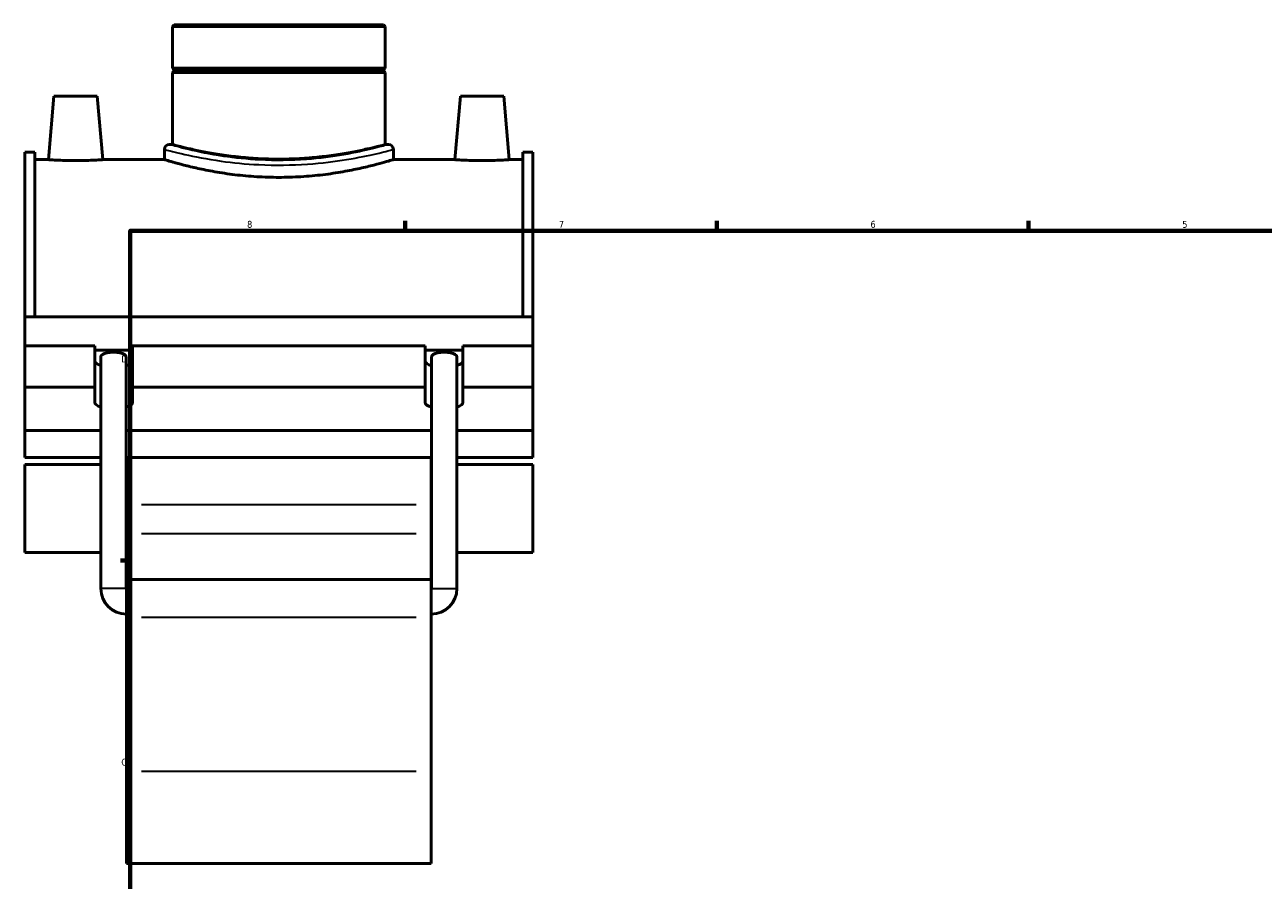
# Model space of a CAD drawing. Header units: inches. Extents: x -0.9 to 58.2, y -1.4 to 47.5.
# Tile 2 of 7: x -0.9 to 16, y 12.1 to 23.8. Entities that reach past the tile are written whole.
import ezdxf

# ---------------------------------------------------------------- set-up
doc = ezdxf.new("R2010")
doc.units = ezdxf.units.IN
doc.header["$MEASUREMENT"] = 0
for name, color, linetype, lineweight in [('Border (ANSI)', 7, 'Continuous', 70), ('Visible (ANSI)', 7, 'Continuous', 50), ('Visible Narrow (ANSI)', 7, 'Continuous', 35)]:
    doc.layers.add(name, color=color, linetype=linetype, lineweight=lineweight)
doc.styles.add('Note Text (ANSI)', font='tahoma.ttf')

# ---------------------------------------------------------------- blocks, each defined once
blk = doc.blocks.new('Borders Default Border')
at = {"layer": 'Border (ANSI)'}
for p, q in [((4.25, 21), (4.25, 21.134)), ((8.5, 21), (8.5, 21.134)), ((12.75, 21), (12.75, 21.134)), ((0.5, 16.5), (0.366, 16.5))]:
    blk.add_line(p, q, dxfattribs=at)
at = {"layer": 'Border (ANSI)', "flags": 128}
blk.add_lwpolyline([(0.5, 1), (0.5, 21), (33.5, 21), (33.5, 1), (0.5, 1)], dxfattribs=at)
at = {"layer": 'Border (ANSI)', "color": 5, "true_color": 0x0000ff, "char_height": 0.0945, "attachment_point": 7, "style": 'Note Text (ANSI)'}
for s, insert in [('8', (2.094, 21.038)), ('7', (6.346, 21.04)), ('6', (10.595, 21.038)), ('5', (14.847, 21.038)), ('D', (0.378, 19.203)), ('C', (0.378, 13.701))]:
    blk.add_mtext(s, dxfattribs=dict(at, insert=insert))

msp = doc.modelspace()

# ---------------------------------------------------------------- linework, layer by layer
at = {"layer": 'Visible (ANSI)'}
for p, q in [((1.0993, 23.8094), (1.077, 23.7871)), ((3.9767, 23.7871), (1.077, 23.7871)), ((1.077, 23.7871), (1.077, 23.2158)), ((1.0993, 23.8094), (3.9544, 23.8094)), ((3.9544, 23.8094), (3.9767, 23.7871)), ((3.9767, 23.7871), (3.9767, 23.2158)), ((1.077, 23.2158), (3.9767, 23.2158)), ((1.0967, 23.1961), (1.077, 23.2158)), ((1.0967, 23.1764), (1.077, 23.1567)), ((3.9767, 23.1567), (1.077, 23.1567)), ((1.077, 23.1567), (1.077, 22.1761)), ((1.0967, 23.1961), (3.957, 23.1961)), ((1.0967, 23.1961), (1.0967, 23.1764)), ((3.957, 23.1764), (1.0967, 23.1764)), ((3.957, 23.1961), (3.9767, 23.2158)), ((3.957, 23.1961), (3.957, 23.1764)), ((3.957, 23.1764), (3.9767, 23.1567)), ((3.9767, 23.1567), (3.9767, 22.1761)), ((-0.5404, 22.8356), (-0.6162, 21.9694)), ((-0.5404, 22.8356), (0.0501, 22.8356)), ((0.0501, 22.8356), (0.1259, 21.9694)), ((5.0036, 22.8356), (4.9278, 21.9694)), ((5.5941, 22.8356), (5.0036, 22.8356)), ((5.5941, 22.8356), (5.6699, 21.9694)), ((1.077, 22.1761), (1.0324, 22.1761)), ((4.0213, 22.1761), (3.9767, 22.1761)), ((-0.9382, 19.8253), (-0.9382, 22.0728)), ((-0.7996, 22.0728), (-0.9382, 22.0728)), ((-0.7996, 22.0728), (-0.7996, 19.8253)), ((-0.7996, 21.9694), (-0.6162, 21.9694)), ((0.1259, 21.9694), (0.9654, 21.9694)), ((0.9654, 22.1092), (0.9654, 21.9694)), ((4.0882, 22.1092), (4.0882, 21.9694)), ((4.0882, 21.9694), (4.9278, 21.9694)), ((5.6699, 21.9694), (5.8532, 21.9694)), ((5.8532, 22.0728), (5.8532, 19.8253)), ((5.9918, 22.0728), (5.8532, 22.0728)), ((5.9918, 19.8253), (5.9918, 22.0728)), ((-0.9382, 19.8253), (5.9918, 19.8253)), ((-0.9382, 19.4311), (-0.9382, 19.8253)), ((5.9918, 19.4311), (5.9918, 19.8253)), ((-0.9382, 19.4311), (0.0163, 19.4311)), ((-0.9382, 18.8647), (-0.9382, 19.4311)), ((0.0163, 18.8647), (0.0163, 19.4311)), ((0.5329, 19.4311), (0.5329, 18.8647)), ((0.5329, 19.4311), (4.5208, 19.4311)), ((4.5208, 18.8647), (4.5208, 19.4311)), ((5.0374, 19.4311), (5.0374, 18.8647)), ((5.0374, 19.4311), (5.9918, 19.4311)), ((5.9918, 18.8647), (5.9918, 19.4311)), ((0.0163, 19.3722), (0.5329, 19.3722)), ((0.0991, 16.1188), (0.0991, 19.2791)), ((0.4435, 16.1188), (0.4435, 19.2791)), ((4.5208, 19.3722), (5.0374, 19.3722)), ((4.6101, 16.1188), (4.6101, 19.2791)), ((4.9545, 16.1188), (4.9545, 19.2791)), ((-0.9382, 18.8647), (0.0163, 18.8647)), ((-0.9382, 18.2757), (-0.9382, 18.8647)), ((0.0163, 18.6586), (0.0163, 18.8647)), ((0.5329, 18.8647), (0.5329, 18.6586)), ((0.5329, 18.8647), (4.5208, 18.8647)), ((4.5208, 18.6586), (4.5208, 18.8647)), ((5.0374, 18.8647), (5.0374, 18.6586)), ((5.0374, 18.8647), (5.9918, 18.8647)), ((5.9918, 18.2757), (5.9918, 18.8647)), ((0.0991, 18.2757), (-0.9382, 18.2757)), ((-0.9382, 18.2757), (-0.9382, 17.9079)), ((4.6101, 18.2757), (0.4435, 18.2757)), ((5.9918, 18.2757), (4.9545, 18.2757)), ((5.9918, 17.9079), (5.9918, 18.2757)), ((-0.9382, 17.9079), (0.0991, 17.9079)), ((0.4435, 17.9079), (4.6101, 17.9079)), ((0.4478, 17.9079), (0.4478, 17.2622)), ((4.6058, 17.2622), (4.6058, 17.9079)), ((4.9545, 17.9079), (5.9918, 17.9079)), ((-0.9382, 17.8098), (-0.9382, 16.611)), ((-0.9382, 17.8098), (0.0991, 17.8098)), ((0.4435, 17.8098), (0.4478, 17.8098)), ((4.6058, 17.8098), (4.6101, 17.8098)), ((4.9545, 17.8098), (5.9918, 17.8098)), ((5.9918, 16.611), (5.9918, 17.8098)), ((0.4478, 17.2622), (0.4478, 16.8696)), ((4.6058, 16.8696), (4.6058, 17.2622)), ((0.4478, 16.2436), (0.4478, 16.8696)), ((4.6058, 16.8696), (4.6058, 16.2436)), ((-0.9382, 16.611), (0.0991, 16.611)), ((0.4435, 16.611), (0.4478, 16.611)), ((4.6058, 16.611), (4.6101, 16.611)), ((4.9545, 16.611), (5.9918, 16.611)), ((0.4478, 16.2436), (0.4478, 15.7263)), ((0.4478, 16.2436), (4.6058, 16.2436)), ((4.6058, 15.7263), (4.6058, 16.2436)), ((0.4478, 13.6262), (0.4478, 15.7263)), ((4.6058, 15.7263), (4.6058, 13.6262)), ((0.4478, 13.6262), (0.4478, 12.369)), ((4.6058, 12.369), (4.6058, 13.6262)), ((0.4478, 12.369), (4.6058, 12.369))]:
    msp.add_line(p, q, dxfattribs=at)
for centre, radius, start, end in [((1.0324, 22.1092), 0.0669, 90, 180), ((4.0213, 22.1092), 0.0669, 0, 90), ((0.4478, 16.1188), 0.3487, 180, 270), ((0.4478, 16.1188), 0.00431, 180, 270), ((4.6058, 16.1188), 0.3487, 270, 0), ((4.6058, 16.1188), 0.00431, 270, 0)]:
    msp.add_arc(centre, radius, start, end, dxfattribs=at)
for centre, major_axis, ratio, start_param, end_param in [((0.2713, 19.2791), (0.1722, 0), 0.3639702, 0, 3.1415927), ((4.7823, 19.2791), (0.1722, 0), 0.3639702, 0, 3.1415927), ((0.2746, 19.2249), (-0.2583, 0), 0.3420201, 0, 0.8240061), ((0.2746, 19.2249), (0.2583, 0), 0.3420201, 5.4253106, 6.2831853), ((4.7791, 19.2249), (-0.2583, 0), 0.3420201, 0, 0.8578747), ((4.7791, 19.2249), (0.2583, 0), 0.3420201, 5.4591792, 6.2831853), ((0.2746, 18.6586), (-0.2583, 0), 0.3420201, 0, 0.8240061), ((0.2746, 18.6586), (0.2583, 0), 0.3420201, 5.4253106, 6.2831853), ((4.7791, 18.6586), (-0.2583, 0), 0.3420201, 0, 0.8578747), ((4.7791, 18.6586), (0.2583, 0), 0.3420201, 5.4591792, 6.2831853)]:
    msp.add_ellipse(centre, major_axis=major_axis, ratio=ratio, start_param=start_param, end_param=end_param, dxfattribs=at)
for points, knots in [([(2.5268, 21.9768), (2.4353, 21.9768), (2.3408, 21.9792), (2.1531, 21.9894), (2.06, 21.997), (1.8815, 22.0161), (1.7961, 22.0275), (1.6382, 22.0519), (1.5657, 22.0649), (1.4375, 22.0898), (1.3773, 22.1027), (1.271, 22.1267), (1.2249, 22.1379), (1.1508, 22.1565), (1.1227, 22.1639), (1.0858, 22.1737), (1.077, 22.1761), (1.077, 22.1761)], [0, 0, 0, 0, 0.6974096, 0.6974096, 1.3948192, 1.3948192, 2.0922288, 2.0922288, 2.7896385, 2.7896385, 3.4869144, 3.4869144, 4.1841902, 4.1841902, 4.8814661, 4.8814661, 5.578742, 5.578742, 5.578742, 5.578742]), ([(3.9767, 22.1761), (3.9767, 22.1761), (3.9679, 22.1737), (3.931, 22.1639), (3.9029, 22.1565), (3.8287, 22.1379), (3.7827, 22.1267), (3.6764, 22.1027), (3.6161, 22.0898), (3.4879, 22.0649), (3.4155, 22.0519), (3.2576, 22.0275), (3.1722, 22.0161), (2.9937, 21.997), (2.9005, 21.9894), (2.7129, 21.9792), (2.6184, 21.9768), (2.5268, 21.9768)], [16.7362261, 16.7362261, 16.7362261, 16.7362261, 17.433502, 17.433502, 18.1307779, 18.1307779, 18.8280538, 18.8280538, 19.5253297, 19.5253297, 20.2227393, 20.2227393, 20.9201489, 20.9201489, 21.6175585, 21.6175585, 22.3149682, 22.3149682, 22.3149682, 22.3149682]), ([(0.1259, 21.9694), (0.1259, 21.9694), (0.1166, 21.9687), (0.0789, 21.9662), (0.0505, 21.9644), (-0.0153, 21.9611), (-0.057, 21.9593), (-0.1486, 21.9567), (-0.1984, 21.956), (-0.2919, 21.956), (-0.3416, 21.9567), (-0.4332, 21.9592), (-0.4749, 21.961), (-0.5407, 21.9644), (-0.5692, 21.9662), (-0.6069, 21.9687), (-0.6162, 21.9694), (-0.6162, 21.9694)], [1.42285, 1.42285, 1.42285, 1.42285, 1.7781396, 1.7781396, 2.1334291, 2.1334291, 2.4895646, 2.4895646, 2.8457, 2.8457, 3.2015412, 3.2015412, 3.5573823, 3.5573823, 3.912966, 3.912966, 4.2685496, 4.2685496, 4.2685496, 4.2685496]), ([(4.0882, 21.9694), (4.0882, 21.9694), (4.0787, 21.9665), (4.0389, 21.9547), (4.0086, 21.9458), (3.9287, 21.9233), (3.8791, 21.9098), (3.7647, 21.8807), (3.6999, 21.8652), (3.5619, 21.835), (3.484, 21.8193), (3.3141, 21.7897), (3.2221, 21.7758), (3.03, 21.7525), (2.9296, 21.7432), (2.7274, 21.7309), (2.6255, 21.7278), (2.4281, 21.7278), (2.3263, 21.7309), (2.124, 21.7432), (2.0237, 21.7525), (1.8315, 21.7758), (1.7396, 21.7897), (1.5697, 21.8193), (1.4917, 21.835), (1.3538, 21.8652), (1.289, 21.8807), (1.1746, 21.9098), (1.1249, 21.9233), (1.0451, 21.9458), (1.0148, 21.9547), (0.975, 21.9665), (0.9654, 21.9694), (0.9654, 21.9694)], [6.0164664, 6.0164664, 6.0164664, 6.0164664, 6.7684092, 6.7684092, 7.5203519, 7.5203519, 8.2722946, 8.2722946, 9.0242374, 9.0242374, 9.7764112, 9.7764112, 10.5285851, 10.5285851, 11.280759, 11.280759, 12.0329328, 12.0329328, 12.7851067, 12.7851067, 13.5372806, 13.5372806, 14.2894545, 14.2894545, 15.0416283, 15.0416283, 15.7935711, 15.7935711, 16.5455138, 16.5455138, 17.2974565, 17.2974565, 18.0493993, 18.0493993, 18.0493993, 18.0493993]), ([(5.6699, 21.9694), (5.6699, 21.9694), (5.6606, 21.9687), (5.6228, 21.9662), (5.5943, 21.9644), (5.5285, 21.961), (5.4868, 21.9592), (5.3953, 21.9567), (5.3455, 21.956), (5.2988, 21.956), (5.2521, 21.956), (5.2023, 21.9567), (5.1107, 21.9593), (5.069, 21.9611), (5.0032, 21.9644), (4.9748, 21.9662), (4.937, 21.9687), (4.9278, 21.9694), (4.9278, 21.9694)], [4.2685496, 4.2685496, 4.2685496, 4.2685496, 4.6241333, 4.6241333, 4.979717, 4.979717, 5.3355581, 5.3355581, 5.6913992, 5.6913992, 5.6913992, 6.0475347, 6.0475347, 6.4036702, 6.4036702, 6.7589597, 6.7589597, 7.1142493, 7.1142493, 7.1142493, 7.1142493])]:
    msp.add_open_spline(points, degree=3, knots=knots, dxfattribs=at)
at = {"layer": 'Visible Narrow (ANSI)'}
for p, q in [((4.3979, 17.2622), (0.6557, 17.2622)), ((0.6557, 16.8696), (4.3979, 16.8696)), ((0.4414, 16.1188), (0.1012, 16.1188)), ((4.6123, 16.1188), (4.9524, 16.1188)), ((0.6557, 15.7263), (4.3979, 15.7263)), ((0.6557, 13.6262), (4.3979, 13.6262))]:
    msp.add_line(p, q, dxfattribs=at)
for points, knots in [([(4.0212, 22.176), (4.0212, 22.176), (4.014, 22.174), (3.9669, 22.1607), (3.8981, 22.1414), (3.6979, 22.0923), (3.566, 22.0626), (3.2598, 22.0095), (3.0859, 21.9862), (2.6957, 21.9572), (2.4769, 21.9544), (2.0934, 21.9742), (1.926, 21.9921), (1.5859, 22.0424), (1.4221, 22.0771), (1.1699, 22.137), (1.0839, 22.1615), (1.0381, 22.1744), (1.0324, 22.176), (1.0325, 22.176)], [18.039767, 18.039767, 18.039767, 18.039767, 18.692631, 18.692631, 20.1525261, 20.1525261, 21.6294967, 21.6294967, 23.0855978, 23.0855978, 24.7195862, 24.7195862, 26.0673402, 26.0673402, 27.752995, 27.752995, 29.4872902, 29.4872902, 30.0662648, 30.0662648, 30.0662648, 30.0662648]), ([(0.9655, 22.1091), (0.9655, 22.1091), (0.9715, 22.1075), (1.0193, 22.0948), (1.1091, 22.0706), (1.3727, 22.0114), (1.5437, 21.9772), (1.8991, 21.9275), (2.0739, 21.9098), (2.4747, 21.8903), (2.7033, 21.893), (3.111, 21.9217), (3.2926, 21.9446), (3.6126, 21.9971), (3.7504, 22.0264), (3.9595, 22.0749), (4.0314, 22.094), (4.0805, 22.1071), (4.0881, 22.1091), (4.0881, 22.1091)], [-30.0662648, -30.0662648, -30.0662648, -30.0662648, -29.4872902, -29.4872902, -27.752995, -27.752995, -26.0673402, -26.0673402, -24.7195862, -24.7195862, -23.0855978, -23.0855978, -21.6294967, -21.6294967, -20.1525261, -20.1525261, -18.692631, -18.692631, -18.039767, -18.039767, -18.039767, -18.039767])]:
    msp.add_open_spline(points, degree=3, knots=knots, dxfattribs=at)

# ---------------------------------------------------------------- block references
msp.add_blockref('Borders Default Border', (0, 0))

doc.saveas('drawing.dxf')
